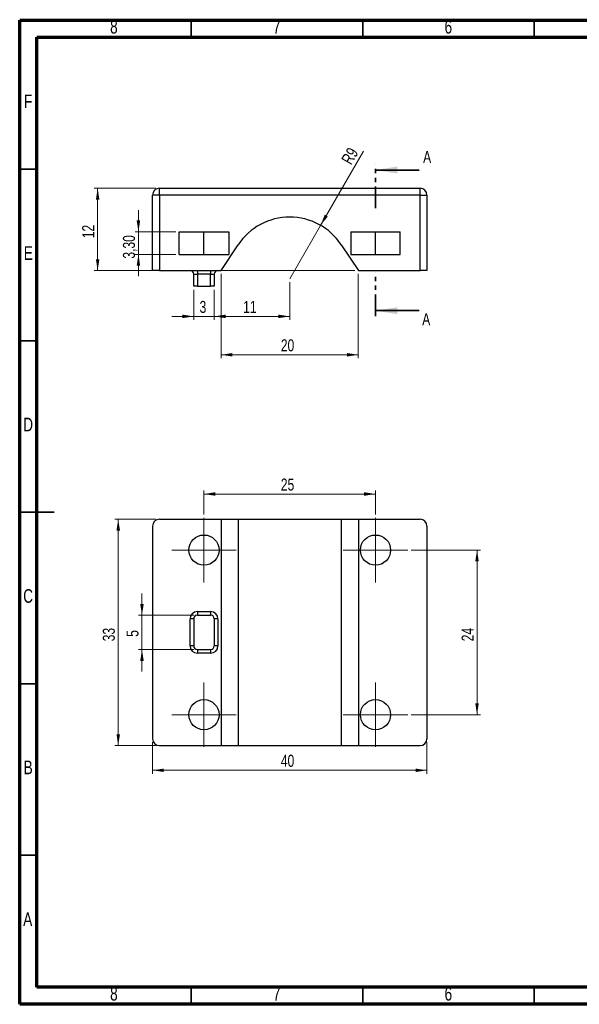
# Model space of a CAD drawing. Header units: millimetres. Extents: x 7 to 208, y 2 to 146.
# Tile 1 of 2: x 7 to 89, y 2 to 146. Entities that reach past the tile are written whole.
import ezdxf

# ---------------------------------------------------------------- set-up
doc = ezdxf.new("R2010")
doc.units = ezdxf.units.MM
doc.header["$LTSCALE"] = 0.5
doc.linetypes.add('PHANTOM', pattern=[12.7, 6.35, -1.27, 1.27, -1.27, 1.27, -1.27])
doc.styles.add('SLDTEXTSTYLE0', font='TXT', dxfattribs={"width": 0.75})
doc.dimstyles.new('SLDDIMSTYLE0', dxfattribs={"dimtxt": 1.75, "dimasz": 1.651, "dimexe": 0, "dimexo": 0.0625, "dimgap": 0.4375, "dimtad": 1, "dimrnd": 1e-09, "dimzin": 12, "dimdsep": 46, "dimtxsty": 'SLDTEXTSTYLE0', "dimsah": 1, "dimcen": 0, "dimadec": 0, "dimazin": 3, "dimtfac": 1, "dimtofl": 0, "dimtmove": 0, "dimatfit": 3, "dimfxl": 1, "dimfrac": 2, "dimtolj": 1, "dimtzin": 12, "dimarcsym": 0})
doc.dimstyles.new('SLDDIMSTYLE1', dxfattribs={"dimtxt": 1.75, "dimasz": 1.651, "dimexe": 0, "dimexo": 0.0625, "dimgap": 0.4375, "dimtad": 1, "dimrnd": 1e-09, "dimzin": 12, "dimdsep": 46, "dimtxsty": 'SLDTEXTSTYLE0', "dimsah": 1, "dimcen": 0.09, "dimadec": 0, "dimazin": 3, "dimtfac": 1, "dimtofl": 0, "dimtmove": 0, "dimatfit": 3, "dimfxl": 1, "dimfrac": 2, "dimtolj": 1, "dimtzin": 12, "dimarcsym": 0})
doc.dimstyles.new('SLDDIMSTYLE2', dxfattribs={"dimtxt": 1.75, "dimasz": 1.651, "dimexe": 0, "dimexo": 0.0625, "dimgap": 0.4375, "dimtad": 1, "dimrnd": 1e-09, "dimzin": 12, "dimdsep": 46, "dimtxsty": 'SLDTEXTSTYLE0', "dimsah": 1, "dimcen": 0.09, "dimadec": 0, "dimazin": 3, "dimtfac": 1, "dimtmove": 0, "dimatfit": 0, "dimfxl": 1, "dimfrac": 2, "dimtolj": 1, "dimtzin": 12, "dimarcsym": 0})

# ---------------------------------------------------------------- blocks, each defined once
blk = doc.blocks.new('_D')
at = {"color": 7, "linetype": 'Continuous', "lineweight": 0}
for q in [(57.6, 126.88), (46.86, 108.28)]:
    blk.add_line((51.36, 116.08), q, dxfattribs=at)
at = {"color": 7, "linetype": 'Continuous', "lineweight": 18}
blk.add_solid([(51.36, 116.08), (52.41, 117.38), (51.97, 117.63)], dxfattribs=at)
at = {"color": 7, "linetype": 'Continuous', "lineweight": 18, "insert": (54.3, 125.66), "char_height": 1.75, "attachment_point": 1, "rotation": 60, "style": 'SLDTEXTSTYLE0'}
blk.add_mtext('R9', dxfattribs=at)
blk = doc.blocks.new('_D_1')
at = {"color": 7, "linetype": 'Continuous', "lineweight": 0}
for p, q in [((27.36, 121.49), (18.36, 121.49)), ((18.86, 109.49), (18.86, 121.49)), ((56.36, 109.49), (18.36, 109.49))]:
    blk.add_line(p, q, dxfattribs=at)
at = {"color": 7, "linetype": 'Continuous', "lineweight": 18}
for points in [[(18.86, 121.49), (18.61, 119.84), (19.12, 119.84)], [(18.86, 109.49), (19.12, 111.14), (18.61, 111.14)]]:
    blk.add_solid(points, dxfattribs=at)
at = {"color": 7, "linetype": 'Continuous', "lineweight": 18, "insert": (16.61, 114.2), "char_height": 1.75, "attachment_point": 1, "rotation": 90, "style": 'SLDTEXTSTYLE0'}
blk.add_mtext('12', dxfattribs=at)
blk = doc.blocks.new('_D_2')
at = {"color": 7, "linetype": 'Continuous', "lineweight": 0}
for p, q in [((24.81, 115.14), (24.81, 118.31)), ((30.26, 115.14), (24.31, 115.14)), ((24.81, 115.14), (24.81, 111.84)), ((30.26, 111.84), (24.31, 111.84)), ((24.81, 111.84), (24.81, 108.66))]:
    blk.add_line(p, q, dxfattribs=at)
at = {"color": 7, "linetype": 'Continuous', "lineweight": 18}
for points in [[(24.81, 115.14), (25.06, 116.79), (24.55, 116.79)], [(24.81, 111.84), (24.55, 110.19), (25.06, 110.19)]]:
    blk.add_solid(points, dxfattribs=at)
at = {"color": 7, "linetype": 'Continuous', "lineweight": 18, "insert": (22.55, 111.23), "char_height": 1.75, "attachment_point": 1, "rotation": 90, "style": 'SLDTEXTSTYLE0'}
blk.add_mtext('3,30', dxfattribs=at)
blk = doc.blocks.new('_D_3')
at = {"color": 7, "linetype": 'Continuous', "lineweight": 0}
for p, q in [((36.86, 108.99), (36.86, 96.71)), ((56.86, 108.99), (56.86, 96.71)), ((36.86, 97.21), (56.86, 97.21))]:
    blk.add_line(p, q, dxfattribs=at)
at = {"color": 7, "linetype": 'Continuous', "lineweight": 18}
for points in [[(36.86, 97.21), (38.51, 96.95), (38.51, 97.46)], [(56.86, 97.21), (55.21, 97.46), (55.21, 96.95)]]:
    blk.add_solid(points, dxfattribs=at)
at = {"color": 7, "linetype": 'Continuous', "lineweight": 18, "insert": (45.57, 99.46), "char_height": 1.75, "attachment_point": 1, "style": 'SLDTEXTSTYLE0'}
blk.add_mtext('20', dxfattribs=at)
blk = doc.blocks.new('_D_4')
at = {"color": 7, "linetype": 'Continuous', "lineweight": 0}
for p, q in [((46.86, 107.78), (46.86, 102.3)), ((35.86, 106.69), (35.86, 102.3)), ((46.86, 102.8), (35.86, 102.8))]:
    blk.add_line(p, q, dxfattribs=at)
at = {"color": 7, "linetype": 'Continuous', "lineweight": 18}
for points in [[(35.86, 102.8), (37.51, 102.55), (37.51, 103.06)], [(46.86, 102.8), (45.21, 103.06), (45.21, 102.55)]]:
    blk.add_solid(points, dxfattribs=at)
at = {"color": 7, "linetype": 'Continuous', "lineweight": 18, "insert": (40.07, 105.06), "char_height": 1.75, "attachment_point": 1, "style": 'SLDTEXTSTYLE0'}
blk.add_mtext('11', dxfattribs=at)
blk = doc.blocks.new('_D_5')
at = {"color": 7, "linetype": 'Continuous', "lineweight": 0}
for p, q in [((32.86, 106.69), (32.86, 102.3)), ((35.86, 106.69), (35.86, 102.3)), ((32.86, 102.8), (29.69, 102.8)), ((35.86, 102.8), (32.86, 102.8)), ((35.86, 102.8), (39.04, 102.8))]:
    blk.add_line(p, q, dxfattribs=at)
at = {"color": 7, "linetype": 'Continuous', "lineweight": 18}
for points in [[(32.86, 102.8), (31.21, 103.06), (31.21, 102.55)], [(35.86, 102.8), (37.51, 102.55), (37.51, 103.06)]]:
    blk.add_solid(points, dxfattribs=at)
at = {"color": 7, "linetype": 'Continuous', "lineweight": 18, "insert": (33.72, 105.06), "char_height": 1.75, "attachment_point": 1, "style": 'SLDTEXTSTYLE0'}
blk.add_mtext('3', dxfattribs=at)
blk = doc.blocks.new('_D_6')
at = {"color": 7, "linetype": 'Continuous', "lineweight": 0}
for p, q in [((26.86, 40.73), (26.86, 36.12)), ((66.86, 40.73), (66.86, 36.12)), ((26.86, 36.62), (66.86, 36.62))]:
    blk.add_line(p, q, dxfattribs=at)
at = {"color": 7, "linetype": 'Continuous', "lineweight": 18}
for points in [[(26.86, 36.62), (28.51, 36.37), (28.51, 36.87)], [(66.86, 36.62), (65.21, 36.87), (65.21, 36.37)]]:
    blk.add_solid(points, dxfattribs=at)
at = {"color": 7, "linetype": 'Continuous', "lineweight": 18, "insert": (45.57, 38.88), "char_height": 1.75, "attachment_point": 1, "style": 'SLDTEXTSTYLE0'}
blk.add_mtext('40', dxfattribs=at)
blk = doc.blocks.new('_D_7')
at = {"color": 7, "linetype": 'Continuous', "lineweight": 0}
for p, q in [((27.36, 73.23), (21.36, 73.23)), ((21.86, 40.23), (21.86, 73.23)), ((27.36, 40.23), (21.36, 40.23))]:
    blk.add_line(p, q, dxfattribs=at)
at = {"color": 7, "linetype": 'Continuous', "lineweight": 18}
for points in [[(21.86, 73.23), (21.61, 71.58), (22.12, 71.58)], [(21.86, 40.23), (22.12, 41.88), (21.61, 41.88)]]:
    blk.add_solid(points, dxfattribs=at)
at = {"color": 7, "linetype": 'Continuous', "lineweight": 18, "insert": (19.61, 55.43), "char_height": 1.75, "attachment_point": 1, "rotation": 90, "style": 'SLDTEXTSTYLE0'}
blk.add_mtext('33', dxfattribs=at)
blk = doc.blocks.new('_D_8')
at = {"color": 7, "linetype": 'Continuous', "lineweight": 0}
for p, q in [((64.56, 68.73), (74.66, 68.73)), ((74.16, 44.73), (74.16, 68.73)), ((64.56, 44.73), (74.66, 44.73))]:
    blk.add_line(p, q, dxfattribs=at)
at = {"color": 7, "linetype": 'Continuous', "lineweight": 18}
for points in [[(74.16, 68.73), (73.91, 67.08), (74.42, 67.08)], [(74.16, 44.73), (74.42, 46.38), (73.91, 46.38)]]:
    blk.add_solid(points, dxfattribs=at)
at = {"color": 7, "linetype": 'Continuous', "lineweight": 18, "insert": (71.91, 55.43), "char_height": 1.75, "attachment_point": 1, "rotation": 90, "style": 'SLDTEXTSTYLE0'}
blk.add_mtext('24', dxfattribs=at)
blk = doc.blocks.new('_D_9')
at = {"color": 7, "linetype": 'Continuous', "lineweight": 0}
for p, q in [((34.36, 73.93), (34.36, 77.4)), ((34.36, 76.9), (59.36, 76.9)), ((59.36, 73.93), (59.36, 77.4))]:
    blk.add_line(p, q, dxfattribs=at)
at = {"color": 7, "linetype": 'Continuous', "lineweight": 18}
for points in [[(34.36, 76.9), (36.01, 76.65), (36.01, 77.16)], [(59.36, 76.9), (57.71, 77.16), (57.71, 76.65)]]:
    blk.add_solid(points, dxfattribs=at)
at = {"color": 7, "linetype": 'Continuous', "lineweight": 18, "insert": (45.57, 79.16), "char_height": 1.75, "attachment_point": 1, "style": 'SLDTEXTSTYLE0'}
blk.add_mtext('25', dxfattribs=at)
blk = doc.blocks.new('_D_10')
at = {"color": 7, "linetype": 'Continuous', "lineweight": 0}
for p, q in [((25.32, 59.23), (25.32, 62.4)), ((32.89, 59.23), (24.82, 59.23)), ((25.32, 54.23), (25.32, 59.23)), ((32.89, 54.23), (24.82, 54.23)), ((25.32, 54.23), (25.32, 51.05))]:
    blk.add_line(p, q, dxfattribs=at)
at = {"color": 7, "linetype": 'Continuous', "lineweight": 18}
for points in [[(25.32, 59.23), (25.58, 60.88), (25.07, 60.88)], [(25.32, 54.23), (25.07, 52.58), (25.58, 52.58)]]:
    blk.add_solid(points, dxfattribs=at)
at = {"color": 7, "linetype": 'Continuous', "lineweight": 18, "insert": (23.07, 56.08), "char_height": 1.75, "attachment_point": 1, "rotation": 90, "style": 'SLDTEXTSTYLE0'}
blk.add_mtext('5', dxfattribs=at)
blk = doc.blocks.new('SW_CENTERMARKSYMBOL_0')
at = {"color": 0, "linetype": 'Continuous', "lineweight": 18}
for p, q in [((0, 2.5), (0, 4.7)), ((0, 0), (0, 2.5)), ((-2.5, 0), (-4.7, 0)), ((0, 0), (-2.5, 0)), ((0, 0), (0, -2.5)), ((0, 0), (2.5, 0)), ((2.5, 0), (4.7, 0)), ((0, -2.5), (0, -4.7))]:
    blk.add_line(p, q, dxfattribs=at)
blk = doc.blocks.new('SW_CENTERMARKSYMBOL_1')
at = {"color": 0, "linetype": 'Continuous', "lineweight": 18}
for p, q in [((0, 2.5), (0, 4.7)), ((0, 0), (0, 2.5)), ((-2.5, 0), (-4.7, 0)), ((0, 0), (-2.5, 0)), ((0, 0), (0, -2.5)), ((0, 0), (2.5, 0)), ((2.5, 0), (4.7, 0)), ((0, -2.5), (0, -4.7))]:
    blk.add_line(p, q, dxfattribs=at)
blk = doc.blocks.new('SW_CENTERMARKSYMBOL_2')
at = {"color": 0, "linetype": 'Continuous', "lineweight": 18}
for p, q in [((0, 2.5), (0, 4.7)), ((0, 0), (0, 2.5)), ((-2.5, 0), (-4.7, 0)), ((0, 0), (-2.5, 0)), ((0, 0), (0, -2.5)), ((0, 0), (2.5, 0)), ((2.5, 0), (4.7, 0)), ((0, -2.5), (0, -4.7))]:
    blk.add_line(p, q, dxfattribs=at)
blk = doc.blocks.new('SW_CENTERMARKSYMBOL_3')
at = {"color": 0, "linetype": 'Continuous', "lineweight": 18}
for p, q in [((0, 2.5), (0, 4.7)), ((0, 0), (0, 2.5)), ((-2.5, 0), (-4.7, 0)), ((0, 0), (-2.5, 0)), ((0, 0), (0, -2.5)), ((0, 0), (2.5, 0)), ((2.5, 0), (4.7, 0)), ((0, -2.5), (0, -4.7))]:
    blk.add_line(p, q, dxfattribs=at)

msp = doc.modelspace()

# ---------------------------------------------------------------- linework, layer by layer
at = {"color": 7, "linetype": 'Continuous', "lineweight": 70}
for p, q in [((7.5, 2.5), (7.5, 146)), ((7.5, 146), (207.5, 146)), ((10, 5), (10, 143.5)), ((10, 143.5), (205, 143.5)), ((205, 5), (10, 5)), ((207.5, 2.5), (7.5, 2.5))]:
    msp.add_line(p, q, dxfattribs=at)
at = {"color": 7, "linetype": 'Continuous', "lineweight": 35}
for p, q in [((32.5, 143.5), (32.5, 146)), ((57.5, 143.5), (57.5, 146)), ((82.5, 143.5), (82.5, 146)), ((10, 124.25), (7.5, 124.25)), ((65.714, 124.142), (59.364, 124.142)), ((65.714, 103.639), (59.364, 103.639)), ((10, 99.25), (7.5, 99.25)), ((7.5, 74.25), (12.501, 74.25)), ((10, 74.25), (7.5, 74.25)), ((10, 49.25), (7.5, 49.25)), ((10, 24.25), (7.5, 24.25)), ((32.5, 5), (32.5, 2.5)), ((57.5, 5), (57.5, 2.5)), ((82.5, 5), (82.5, 2.5))]:
    msp.add_line(p, q, dxfattribs=at)
at = {"color": 7, "linetype": 'PHANTOM', "lineweight": 35}
for p, q in [((59.364, 118.586), (59.364, 124.936)), ((59.364, 102.845), (59.364, 109.198))]:
    msp.add_line(p, q, dxfattribs=at)
at = {"color": 7, "linetype": 'Continuous', "lineweight": 25}
for p, q in [((27.864, 120.488), (27.864, 121.488)), ((27.864, 121.488), (65.864, 121.488)), ((65.864, 120.488), (65.864, 121.488)), ((27.864, 120.488), (26.864, 120.488)), ((26.864, 109.488), (26.864, 120.488)), ((27.864, 120.488), (27.864, 109.488)), ((65.864, 120.488), (27.864, 120.488)), ((65.864, 109.488), (65.864, 120.488)), ((65.864, 120.488), (66.864, 120.488)), ((66.864, 120.488), (66.864, 109.488)), ((30.764, 115.138), (37.964, 115.138)), ((30.764, 111.838), (30.764, 115.138)), ((34.364, 111.838), (34.364, 115.138)), ((37.964, 115.138), (37.964, 111.838)), ((55.764, 115.138), (55.764, 111.838)), ((55.764, 115.138), (62.964, 115.138)), ((59.364, 111.838), (59.364, 115.138)), ((62.964, 111.838), (62.964, 115.138)), ((36.864, 109.488), (39.364, 113.257)), ((54.364, 113.257), (56.864, 109.488)), ((30.764, 111.838), (37.964, 111.838)), ((55.764, 111.838), (62.964, 111.838)), ((27.864, 109.488), (26.864, 109.488)), ((27.864, 109.488), (36.864, 109.488)), ((33.394, 109.488), (33.394, 108.958)), ((35.334, 109.488), (35.334, 108.958)), ((56.864, 109.488), (65.864, 109.488)), ((66.864, 109.488), (65.864, 109.488)), ((32.864, 108.958), (33.394, 108.958)), ((32.864, 107.188), (32.864, 108.958)), ((35.334, 108.958), (33.394, 108.958)), ((33.394, 108.958), (33.394, 107.188)), ((35.334, 108.958), (35.864, 108.958)), ((35.334, 107.188), (35.334, 108.958)), ((35.864, 108.958), (35.864, 107.188)), ((33.394, 107.188), (32.864, 107.188)), ((33.394, 107.188), (35.334, 107.188)), ((35.864, 107.188), (35.334, 107.188)), ((27.864, 73.227), (36.864, 73.227)), ((36.864, 73.227), (36.864, 40.227)), ((36.864, 73.227), (39.364, 73.227)), ((39.364, 73.227), (39.364, 40.227)), ((39.364, 73.227), (54.364, 73.227)), ((54.364, 73.227), (54.364, 40.227)), ((54.364, 73.227), (56.864, 73.227)), ((56.864, 73.227), (56.864, 40.227)), ((56.864, 73.227), (65.864, 73.227)), ((26.864, 72.227), (26.864, 41.227)), ((66.864, 72.227), (66.864, 41.227)), ((33.394, 59.757), (33.394, 59.227)), ((33.394, 59.757), (35.334, 59.757)), ((33.394, 59.227), (35.334, 59.227)), ((35.334, 59.757), (35.334, 59.227)), ((32.334, 54.757), (32.334, 58.697)), ((32.864, 58.697), (32.334, 58.697)), ((32.864, 58.697), (32.864, 54.757)), ((35.864, 58.697), (35.864, 54.757)), ((36.394, 58.697), (35.864, 58.697)), ((36.394, 58.697), (36.394, 54.757)), ((32.864, 54.757), (32.334, 54.757)), ((36.394, 54.757), (35.864, 54.757)), ((33.394, 54.227), (35.334, 54.227)), ((33.394, 54.227), (33.394, 53.697)), ((35.334, 53.697), (33.394, 53.697)), ((35.334, 54.227), (35.334, 53.697)), ((27.864, 40.227), (36.864, 40.227)), ((36.864, 40.227), (39.364, 40.227)), ((39.364, 40.227), (54.364, 40.227)), ((54.364, 40.227), (56.864, 40.227)), ((56.864, 40.227), (65.864, 40.227))]:
    msp.add_line(p, q, dxfattribs=at)
for centre in [(34.364, 68.727), (59.364, 68.727), (34.364, 44.727), (59.364, 44.727)]:
    msp.add_circle(centre, 2.2, dxfattribs=at)
for centre, radius, start, end in [((27.864, 120.488), 1, 90, 180), ((65.864, 120.488), 1, 0, 90), ((46.864, 108.282), 9, 33.55731, 146.44269), ((32.334, 108.958), 0.53, 0, 90), ((36.394, 108.958), 0.53, 90, 180), ((27.864, 72.227), 1, 90, 180), ((65.864, 72.227), 1, 0, 90), ((33.394, 58.697), 1.06, 90, 180), ((33.394, 58.697), 0.53, 90, 180), ((35.334, 58.697), 1.06, 0, 90), ((35.334, 58.697), 0.53, 0, 90), ((33.394, 54.757), 1.06, 180, 270), ((33.394, 54.757), 0.53, 180, 270), ((35.334, 54.757), 0.53, 270, 0), ((35.334, 54.757), 1.06, 270, 0), ((27.864, 41.227), 1, 180, 270), ((65.864, 41.227), 1, 270, 0)]:
    msp.add_arc(centre, radius, start, end, dxfattribs=at)
at = {"color": 7, "linetype": 'Continuous', "lineweight": 35}
for points in [[(59.364, 124.142), (62.539, 123.634), (62.539, 124.65)], [(59.364, 103.639), (62.539, 103.131), (62.539, 104.147)]]:
    msp.add_solid(points, dxfattribs=at)

# ---------------------------------------------------------------- block references
at = {"color": 7, "linetype": 'Continuous', "lineweight": 0}
for name, p in [('SW_CENTERMARKSYMBOL_1', (34.364, 68.727)), ('SW_CENTERMARKSYMBOL_0', (59.364, 68.727)), ('SW_CENTERMARKSYMBOL_3', (34.364, 44.727)), ('SW_CENTERMARKSYMBOL_2', (59.364, 44.727))]:
    msp.add_blockref(name, p, dxfattribs=at)

# ---------------------------------------------------------------- texts
at = {"color": 7, "linetype": 'Continuous', "lineweight": 0, "char_height": 1.984, "attachment_point": 2, "style": 'SLDTEXTSTYLE0'}
for s, insert in [('8', (21.23, 146.03)), ('7', (44.98, 146.03)), ('6', (69.98, 146.03)), ('F', (8.729, 135.155)), ('E', (8.754, 113.03)), ('D', (8.726, 88.03)), ('C', (8.729, 63.03)), ('B', (8.735, 38.03)), ('A', (8.67, 15.905)), ('8', (21.23, 5.03)), ('7', (44.98, 5.03)), ('6', (69.98, 5.03))]:
    msp.add_mtext(s, dxfattribs=dict(at, insert=insert))
at = {"color": 7, "linetype": 'Continuous', "char_height": 1.75, "attachment_point": 1, "style": 'SLDTEXTSTYLE0'}
for insert in [(66.308, 126.921), (66.172, 103.26)]:
    msp.add_mtext('A', dxfattribs=dict(at, insert=insert))

# ---------------------------------------------------------------- dimensions: what is measured, and where the dimension line sits
at = {"color": 7, "linetype": 'Continuous', "lineweight": 18}
dim = msp.add_radius_dim(center=(46.864, 108.282), mpoint=(51.364, 116.077), dimstyle='SLDDIMSTYLE0', dxfattribs=at)
dim.commit()
dim.dimension.update_dxf_attribs({"geometry": '_D', "text_midpoint": (56.95, 125.752), "dimtype": 164})
for base, p1, p2, dimstyle, picture, middle in [((18.864, 121.488), (56.864, 109.488), (27.864, 121.488), 'SLDDIMSTYLE1', '_D_1', (18.864, 115.488)), ((24.807, 111.838), (30.764, 115.138), (30.764, 111.838), 'SLDDIMSTYLE2', '_D_2', (24.807, 113.488)), ((21.864, 73.227), (27.864, 40.227), (27.864, 73.227), 'SLDDIMSTYLE1', '_D_7', (21.864, 56.727)), ((74.162, 68.727), (64.064, 44.727), (64.064, 68.727), 'SLDDIMSTYLE1', '_D_8', (74.162, 56.727)), ((25.321, 59.227), (33.394, 54.227), (33.394, 59.227), 'SLDDIMSTYLE2', '_D_10', (25.321, 56.727))]:
    dim = msp.add_linear_dim(base=base, p1=p1, p2=p2, angle=90, dimstyle=dimstyle, dxfattribs=at)
    dim.commit()
    dim.dimension.update_dxf_attribs({"geometry": picture, "text_midpoint": middle, "dimtype": 160})
for base, p1, p2, dimstyle, picture, middle in [((56.864, 97.205), (36.864, 109.488), (56.864, 109.488), 'SLDDIMSTYLE1', '_D_3', (46.864, 97.205)), ((35.864, 102.802), (46.864, 108.282), (35.864, 107.188), 'SLDDIMSTYLE1', '_D_4', (41.364, 102.802)), ((32.864, 102.802), (35.864, 107.188), (32.864, 107.188), 'SLDDIMSTYLE2', '_D_5', (34.364, 102.802)), ((59.364, 76.905), (34.364, 73.427), (59.364, 73.427), 'SLDDIMSTYLE1', '_D_9', (46.864, 76.905)), ((66.864, 36.62), (26.864, 41.227), (66.864, 41.227), 'SLDDIMSTYLE1', '_D_6', (46.864, 36.62))]:
    dim = msp.add_linear_dim(base=base, p1=p1, p2=p2, dimstyle=dimstyle, dxfattribs=at)
    dim.commit()
    dim.dimension.update_dxf_attribs({"geometry": picture, "text_midpoint": middle, "dimtype": 160})

doc.saveas('drawing.dxf')
